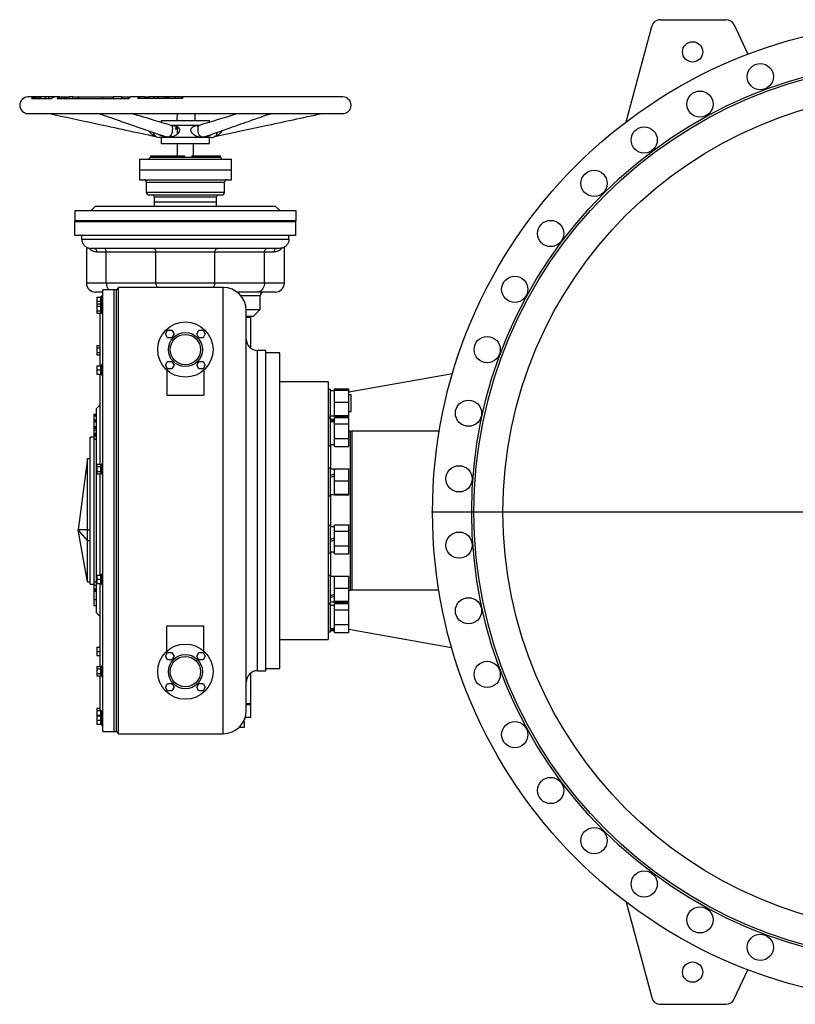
# Model space of a CAD drawing. Extents: x 9157 to 15179, y 9841 to 14571.
# Tile 8 of 13: x 9159 to 10844, y 12431 to 14571. Entities that reach past the tile are written whole.
import ezdxf

# ---------------------------------------------------------------- set-up
doc = ezdxf.new("R2010")
doc.units = 0
doc.header["$LTSCALE"] = 50
doc.layers.get('0').update_dxf_attribs({"linetype": 'CONTINUOUS'})
doc.layers.add('0_18', color=7, linetype='CONTINUOUS')

# ---------------------------------------------------------------- blocks, each defined once
blk = doc.blocks.new('SW_CENTERMARKSYMBOL_0')
at = {"layer": '0_18', "color": 0}
for p, q in [((0, 5), (0, 1067.5)), ((-5, 0), (-1067.5, 0)), ((0, 0), (-2.5, 0)), ((0, 0), (0, 2.5)), ((0, 0), (0, -2.5)), ((0, 0), (2.5, 0)), ((5, 0), (1067.5, 0)), ((0, -5), (0, -1067.5))]:
    blk.add_line(p, q, dxfattribs=at)

msp = doc.modelspace()

# ---------------------------------------------------------------- linework, layer by layer
at = {"color": 7, "linetype": 'CONTINUOUS'}
for p, q in [((10476.8, 14348.8), (10532.4, 14556.2)), ((10551.7, 14571), (10693.6, 14571)), ((10711.7, 14559.5), (10741.4, 14495.9)), ((9191.1, 14403), (9177.3, 14403)), ((9191.1, 14403), (9191.1, 14400)), ((9193.8, 14403), (9191.1, 14403)), ((9193.8, 14403), (9193.8, 14400)), ((9197.7, 14403), (9193.8, 14403)), ((9197.8, 14403), (9197.8, 14400)), ((9198.1, 14400), (9198.1, 14403)), ((9202.3, 14400), (9202.3, 14403)), ((9204.1, 14400), (9204.1, 14403)), ((9204.9, 14403), (9204.9, 14400)), ((9205.7, 14400), (9205.7, 14403)), ((9206.2, 14403), (9206, 14403)), ((9215.2, 14400), (9215.2, 14403)), ((9215.8, 14403), (9215.2, 14403)), ((9215.8, 14400), (9215.8, 14403)), ((9221.8, 14403), (9215.8, 14403)), ((9222, 14403), (9222, 14400)), ((9223.2, 14400), (9223.2, 14403)), ((9233.3, 14402.5), (9233.3, 14403)), ((9236.5, 14403), (9236.5, 14403)), ((9245.6, 14403), (9236.7, 14403)), ((9245.8, 14400), (9245.8, 14403)), ((9245.8, 14403), (9246, 14403)), ((9246, 14400), (9246, 14403)), ((9250.3, 14403), (9250.3, 14400)), ((9250.6, 14400), (9250.6, 14403)), ((9250.6, 14403), (9250.9, 14403)), ((9250.9, 14400), (9250.9, 14403)), ((9252.2, 14400), (9252.2, 14403)), ((9252.4, 14403), (9256.4, 14403)), ((9256.4, 14400), (9256.4, 14403)), ((9256.4, 14400), (9256.4, 14403)), ((9256.4, 14403), (9256.4, 14403)), ((9256.4, 14403), (9260.5, 14403)), ((9260.5, 14400), (9260.5, 14403)), ((9260.5, 14403), (9260.6, 14403)), ((9260.6, 14400), (9260.6, 14403)), ((9266.8, 14400), (9266.8, 14403)), ((9266.8, 14403), (9267, 14403)), ((9274.8, 14403), (9267, 14403)), ((9267, 14400), (9267, 14403)), ((9274.8, 14400), (9274.8, 14403)), ((9274.8, 14403), (9285.7, 14403)), ((9285.7, 14400), (9285.7, 14403)), ((9285.7, 14403), (9288.3, 14403)), ((9288.3, 14400), (9288.3, 14403)), ((9288.3, 14403), (9340.2, 14403)), ((9340.2, 14400), (9340.2, 14403)), ((9340.2, 14403), (9363.3, 14403)), ((9381.1, 14403), (9363.3, 14403)), ((9363.3, 14400), (9363.3, 14403)), ((9381.1, 14400), (9381.1, 14403)), ((9381.1, 14403), (9381.9, 14403)), ((9381.9, 14400), (9381.9, 14403)), ((9381.9, 14403), (9383.1, 14403)), ((9383.1, 14400), (9383.1, 14403)), ((9383.1, 14403), (9395.5, 14403)), ((9395.5, 14400), (9395.5, 14403)), ((9395.5, 14403), (9398.4, 14403)), ((9398.4, 14402.3), (9398.4, 14403)), ((9419.1, 14403), (9400.2, 14403)), ((9430.8, 14403), (9419.1, 14403)), ((9430.8, 14403), (9436.9, 14403)), ((9430.8, 14400), (9430.8, 14403)), ((9436.9, 14400), (9436.9, 14403)), ((9436.9, 14403), (9439.7, 14403)), ((9451.3, 14403), (9439.7, 14403)), ((9439.7, 14400), (9439.7, 14403)), ((9459.1, 14403), (9451.3, 14403)), ((9451.3, 14400), (9451.3, 14403)), ((9459.1, 14400), (9459.1, 14403)), ((9461.8, 14403), (9459.1, 14403)), ((9473.6, 14403), (9461.8, 14403)), ((9461.8, 14400), (9461.8, 14403)), ((9473.9, 14403), (9473.9, 14400)), ((9476.2, 14400), (9476.2, 14403)), ((9479.4, 14400), (9479.4, 14403)), ((9482.1, 14403), (9479.4, 14403)), ((9482.1, 14400), (9482.1, 14403)), ((9483.9, 14403), (9482.1, 14403)), ((9496.7, 14403), (9483.9, 14403)), ((9483.9, 14400), (9483.9, 14403)), ((9497, 14403), (9497, 14400)), ((9504.1, 14400), (9504.1, 14403)), ((9511.7, 14400), (9511.7, 14403)), ((9511.7, 14400), (9511.7, 14403)), ((9512.9, 14403), (9512, 14403)), ((9861.3, 14403), (9512.9, 14403)), ((9185.2, 14400), (9228.4, 14400)), ((9240.5, 14400), (9396.7, 14400)), ((9512.7, 14400), (9416.2, 14400)), ((9177.3, 14367), (9861.3, 14367)), ((9335.9, 14365.3), (9326.9, 14367)), ((9712.7, 14367), (9694.9, 14363.7)), ((9466.8, 14351), (9466.8, 14347.6)), ((9571.8, 14351), (9466.8, 14351)), ((9548.7, 14341), (9489.3, 14341)), ((9498.9, 14339.7), (9498.2, 14332.4)), ((9501.8, 14338.4), (9501.8, 14322.1)), ((9571.8, 14348), (9571.8, 14351)), ((9576.3, 14315), (9462.3, 14315)), ((9466.8, 14315), (9466.8, 14301)), ((9571.8, 14301), (9466.8, 14301)), ((9501.8, 14301), (9501.8, 14275)), ((9536.8, 14275), (9536.8, 14301)), ((9571.8, 14301), (9571.8, 14315)), ((9443.4, 14275), (9443.4, 14272)), ((9443.4, 14275), (9446.7, 14275)), ((9446.7, 14275), (9446.7, 14272)), ((9446.7, 14275), (9448, 14275)), ((9448, 14275), (9448, 14272)), ((9448, 14275), (9460.2, 14275)), ((9460.2, 14275), (9460.2, 14272)), ((9460.2, 14275), (9462.8, 14275)), ((9462.8, 14275), (9462.8, 14272)), ((9462.8, 14275), (9477.3, 14275)), ((9477.3, 14275), (9477.3, 14272)), ((9477.3, 14275), (9479, 14275)), ((9479, 14275), (9479, 14272.5)), ((9479, 14275), (9481.9, 14275)), ((9481.9, 14275), (9481.9, 14272.5)), ((9482.3, 14275), (9482.3, 14272)), ((9482.3, 14275), (9485.8, 14275)), ((9485.8, 14275), (9485.8, 14272)), ((9485.8, 14275), (9494.6, 14275)), ((9494.6, 14275), (9494.6, 14272)), ((9494.6, 14275), (9496.9, 14275)), ((9496.9, 14275), (9496.9, 14272.5)), ((9496.9, 14275), (9500.6, 14275)), ((9500.6, 14275), (9500.6, 14272.5)), ((9501.3, 14275), (9501.3, 14272.5)), ((9501.3, 14275), (9501.9, 14275)), ((9501.9, 14275), (9501.9, 14272.5)), ((9501.9, 14275), (9502.4, 14275)), ((9502.5, 14275), (9502.5, 14272.5)), ((9502.5, 14275), (9502.6, 14275)), ((9502.6, 14275), (9502.6, 14272.5)), ((9508.8, 14275), (9508.8, 14272.5)), ((9508.8, 14275), (9509.3, 14275)), ((9509.3, 14275), (9509.3, 14272.5)), ((9509.6, 14275), (9509.6, 14272)), ((9509.6, 14275), (9513.6, 14275)), ((9513.6, 14275), (9513.6, 14272)), ((9513.6, 14275), (9515.5, 14275)), ((9515.5, 14275), (9515.5, 14272)), ((9515.8, 14275), (9515.8, 14272.5)), ((9517.1, 14275), (9517.1, 14272.5)), ((9533.1, 14275), (9533.1, 14272)), ((9533.1, 14275), (9538.4, 14275)), ((9538.4, 14275), (9538.4, 14272)), ((9538.4, 14275), (9542.2, 14275)), ((9542.2, 14275), (9542.2, 14272)), ((9542.2, 14275), (9542.5, 14275)), ((9542.5, 14275), (9542.5, 14272.5)), ((9542.5, 14275), (9543.6, 14275)), ((9543.6, 14275), (9543.6, 14272.5)), ((9544.4, 14275), (9544.4, 14272.5)), ((9544.4, 14275), (9546.2, 14275)), ((9546.2, 14275), (9546.2, 14272.5)), ((9546.2, 14275), (9548.5, 14275)), ((9548.5, 14275), (9548.5, 14272.5)), ((9548.5, 14275), (9551.9, 14275)), ((9551.9, 14275), (9551.9, 14272.5)), ((9551.9, 14275), (9552.7, 14275)), ((9552.7, 14275), (9552.7, 14272)), ((9552.7, 14275), (9564.4, 14275)), ((9564.4, 14275), (9564.4, 14272)), ((9564.4, 14275), (9567.6, 14275)), ((9567.6, 14275), (9567.6, 14272)), ((9567.6, 14275), (9583.9, 14275)), ((9583.9, 14275), (9583.9, 14272)), ((9583.9, 14275), (9586, 14275)), ((9586, 14275), (9586, 14272)), ((9586, 14275), (9594.2, 14275)), ((9594.2, 14275), (9594.2, 14272)), ((9594.2, 14275), (9594.8, 14275)), ((9594.8, 14275), (9594.8, 14272)), ((9419.3, 14268), (9419.3, 14245)), ((9419.3, 14268), (9618.8, 14268)), ((9443.3, 14272), (9439.3, 14268)), ((9443.3, 14272), (9446.7, 14272)), ((9446.7, 14272), (9448, 14272)), ((9448, 14272), (9460.2, 14272)), ((9460.2, 14272), (9462.8, 14272)), ((9462.8, 14272), (9482.3, 14272)), ((9477.3, 14272.5), (9482.3, 14272.5)), ((9482.3, 14272), (9485.8, 14272)), ((9485.8, 14272), (9509.6, 14272)), ((9494.6, 14272.5), (9495, 14272.5)), ((9495, 14272), (9495, 14272.5)), ((9497.6, 14272.5), (9495, 14272.5)), ((9497.6, 14272), (9497.6, 14272.5)), ((9498.9, 14272), (9498.9, 14272.5)), ((9498.9, 14272.5), (9509.6, 14272.5)), ((9509.6, 14272), (9513.6, 14272)), ((9513.6, 14272), (9538.4, 14272)), ((9515.5, 14272.5), (9533.1, 14272.5)), ((9538.4, 14272), (9542.2, 14272)), ((9542.2, 14272.5), (9552.7, 14272.5)), ((9542.2, 14272), (9564.4, 14272)), ((9564.4, 14272), (9567.6, 14272)), ((9567.6, 14272), (9583.9, 14272)), ((9583.9, 14272), (9586, 14272)), ((9586, 14272), (9594.2, 14272)), ((9594.2, 14272), (9594.8, 14272)), ((9594.8, 14272), (9595.3, 14272)), ((9599.3, 14268), (9595.3, 14272)), ((9618.8, 14268), (9619.3, 14268)), ((9619.3, 14245), (9619.3, 14268)), ((9419.3, 14245), (9419.3, 14223)), ((9419.3, 14245), (9618.8, 14245)), ((9419.3, 14245), (9619.3, 14245)), ((9618.8, 14245), (9619.3, 14245)), ((9619.3, 14223), (9619.3, 14245)), ((9419.3, 14223), (9619.3, 14223)), ((9434.3, 14218), (9434.3, 14196)), ((9604.3, 14196), (9604.3, 14218)), ((9440.3, 14190), (9598.3, 14190)), ((9451.8, 14186), (9451.8, 14175)), ((9451.8, 14175), (9451.8, 14166)), ((9451.8, 14175), (9586.8, 14175)), ((9586.8, 14175), (9586.8, 14186)), ((9586.8, 14166), (9586.8, 14175)), ((9279.3, 14156), (9279.3, 14134)), ((9279.3, 14156), (9759.3, 14156)), ((9314.3, 14156), (9324.3, 14166)), ((9324.3, 14166), (9714.3, 14166)), ((9724.3, 14156), (9714.3, 14166)), ((9759.3, 14156), (9759.3, 14134)), ((9279.3, 14132), (9279.3, 14134)), ((9759.3, 14134), (9279.3, 14134)), ((9759.3, 14132), (9279.3, 14132)), ((9279.3, 14102), (9279.3, 14132)), ((9759.3, 14132), (9759.3, 14134)), ((9759.3, 14102), (9759.3, 14132)), ((9759.3, 14102), (9279.3, 14102)), ((9294.3, 14094), (9294.3, 14102)), ((9294.3, 14094), (9744.3, 14094)), ((9744.3, 14094), (9744.3, 14102)), ((9304.3, 14076.7), (9304.3, 13999)), ((9724.3, 14074), (9314.3, 14074)), ((9347.5, 14066), (9327.1, 14066)), ((9455.3, 14066), (9347.5, 14066)), ((9347.5, 13999), (9347.5, 14066)), ((9583.3, 14066), (9455.3, 14066)), ((9455.3, 13999), (9455.3, 14066)), ((9583.3, 13999), (9583.3, 14066)), ((9691.2, 14066), (9583.3, 14066)), ((9691.2, 13999), (9691.2, 14066)), ((9711.6, 14066), (9691.2, 14066)), ((9734.3, 13999), (9734.3, 14076.7)), ((9347.5, 13999), (9455.3, 13999)), ((9455.3, 13999), (9583.3, 13999)), ((9583.3, 13999), (9691.2, 13999)), ((9340.3, 13979), (9324.3, 13979)), ((9364.3, 13984), (9340.3, 13984)), ((9340.3, 13024), (9340.3, 13984)), ((9369.3, 13984), (9364.3, 13984)), ((9364.3, 13024), (9364.3, 13984)), ((9374.3, 13989), (9369.3, 13984)), ((9369.3, 13024), (9369.3, 13984)), ((9601.3, 13989), (9374.3, 13989)), ((9374.3, 13019), (9374.3, 13989)), ((9675.2, 13979), (9631.3, 13979)), ((9714.3, 13979), (9675.2, 13979)), ((9327.2, 13968.1), (9334.7, 13968.1)), ((9327.2, 13968.1), (9327.2, 13959.1)), ((9327.2, 13959.1), (9334.7, 13959.1)), ((9327.2, 13959.1), (9327.2, 13953.8)), ((9327.2, 13953.8), (9334.7, 13953.8)), ((9327.2, 13953.8), (9327.2, 13948.6)), ((9337.8, 13968.3), (9334.7, 13968.3)), ((9334.7, 13968.3), (9334.7, 13968.1)), ((9334.7, 13968.1), (9334.7, 13965.2)), ((9334.7, 13965.2), (9334.7, 13961.9)), ((9334.7, 13961.9), (9334.7, 13959.1)), ((9334.7, 13959.1), (9334.7, 13956.2)), ((9334.7, 13956.2), (9334.7, 13953.8)), ((9334.7, 13953.8), (9334.7, 13952.1)), ((9340.3, 13971.1), (9337.8, 13971.1)), ((9337.8, 13971.1), (9337.8, 13955.4)), ((9340.3, 13955.4), (9337.8, 13955.4)), ((9337.8, 13955.4), (9337.8, 13953.8)), ((9337.8, 13953.8), (9337.8, 13931.4)), ((9681.8, 13941), (9681.8, 13971)), ((9327.2, 13948.6), (9334.7, 13948.6)), ((9327.2, 13948.6), (9327.2, 13938.2)), ((9327.2, 13938.2), (9334.7, 13938.2)), ((9327.2, 13938.2), (9327.2, 13933)), ((9327.2, 13933), (9334.7, 13933)), ((9334.3, 13818.9), (9334.3, 13933)), ((9337.8, 13952.6), (9334.7, 13952.6)), ((9334.7, 13952.1), (9334.7, 13950.2)), ((9334.7, 13950.2), (9334.7, 13948.6)), ((9334.7, 13948.6), (9334.7, 13945.3)), ((9334.7, 13945.3), (9334.7, 13941.5)), ((9334.7, 13941.5), (9334.7, 13938.2)), ((9334.7, 13938.2), (9334.7, 13936.5)), ((9334.7, 13936.5), (9334.7, 13934.6)), ((9334.7, 13934.6), (9334.7, 13933)), ((9334.7, 13934.2), (9337.8, 13934.2)), ((9651.3, 13941), (9681.8, 13941)), ((9651.3, 13069), (9651.3, 13939)), ((9666.8, 13926), (9681.8, 13941)), ((9337.8, 13931.4), (9340.3, 13931.4)), ((9666.8, 13926), (9651.3, 13926)), ((9661.8, 13924), (9651.3, 13924)), ((9661.8, 13924), (9661.8, 13926)), ((9661.8, 13856.6), (9661.8, 13924)), ((9476.2, 13887.9), (9480.8, 13895.9)), ((9480.8, 13895.9), (9490, 13895.9)), ((9490, 13895.9), (9494.6, 13887.9)), ((9544, 13887.9), (9548.7, 13895.9)), ((9548.7, 13895.9), (9557.9, 13895.9)), ((9557.9, 13895.9), (9562.5, 13887.9)), ((9480.8, 13879.9), (9476.2, 13887.9)), ((9490, 13879.9), (9480.8, 13879.9)), ((9494.6, 13887.9), (9490, 13879.9)), ((9548.7, 13879.9), (9544, 13887.9)), ((9557.9, 13879.9), (9548.7, 13879.9)), ((9562.5, 13887.9), (9557.9, 13879.9)), ((9327.2, 13863.2), (9334.3, 13863.2)), ((9327.2, 13863.2), (9327.2, 13858.1)), ((9327.2, 13858.1), (9334.3, 13858.1)), ((9327.2, 13858.1), (9327.2, 13847.7)), ((9327.2, 13847.7), (9334.3, 13847.7)), ((9327.2, 13847.7), (9327.2, 13842.5)), ((9694.3, 13852), (9676.3, 13852)), ((9694.3, 13156), (9694.3, 13852)), ((9724.3, 13847), (9694.3, 13847)), ((9724.3, 13161), (9724.3, 13847)), ((9327.2, 13842.5), (9334.3, 13842.5)), ((9476.2, 13820.1), (9480.8, 13828.1)), ((9480.8, 13828.1), (9490, 13828.1)), ((9490, 13828.1), (9494.6, 13820.1)), ((9544, 13820.1), (9548.7, 13828.1)), ((9548.7, 13828.1), (9557.9, 13828.1)), ((9557.9, 13828.1), (9562.5, 13820.1)), ((9327.2, 13818.9), (9334.7, 13818.9)), ((9327.2, 13818.9), (9327.2, 13809.9)), ((9327.2, 13809.9), (9327.2, 13800.9)), ((9327.2, 13809.9), (9334.7, 13809.9)), ((9337.8, 13819.1), (9334.7, 13819.1)), ((9334.7, 13818.9), (9334.7, 13819.1)), ((9334.7, 13818.9), (9334.7, 13816.1)), ((9334.7, 13816.1), (9334.7, 13812.8)), ((9334.7, 13812.8), (9334.7, 13809.9)), ((9334.7, 13809.9), (9334.7, 13807.1)), ((9334.7, 13807.1), (9334.7, 13803.8)), ((9334.7, 13803.8), (9334.7, 13800.9)), ((9340.3, 13821.9), (9337.8, 13821.9)), ((9337.8, 13821.9), (9337.8, 13815.9)), ((9337.8, 13815.9), (9337.8, 13797.9)), ((9480.8, 13812.1), (9476.2, 13820.1)), ((9479.3, 13809.3), (9479.3, 13755)), ((9490, 13812.1), (9480.8, 13812.1)), ((9494.6, 13820.1), (9490, 13812.1)), ((9548.7, 13812.1), (9544, 13820.1)), ((9557.9, 13812.1), (9548.7, 13812.1)), ((9562.5, 13820.1), (9557.9, 13812.1)), ((9559.3, 13809.3), (9559.3, 13755)), ((9327.2, 13800.9), (9334.7, 13800.9)), ((9334.3, 13604.9), (9334.3, 13800.9)), ((9334.7, 13800.9), (9334.7, 13800.7)), ((9334.7, 13800.7), (9337.8, 13800.7)), ((9337.8, 13797.9), (9340.3, 13797.9)), ((9829.3, 13784), (9724.3, 13784)), ((9829.3, 13784), (9829.3, 13224)), ((9874.3, 13761.9), (10099.7, 13801.7)), ((9834.3, 13767.3), (9829.3, 13767.3)), ((9834.3, 13737.3), (9834.3, 13767.3)), ((9843.3, 13764.5), (9834.3, 13764.5)), ((9843.3, 13769), (9874.3, 13769)), ((9843.3, 13765.8), (9843.3, 13769)), ((9843.3, 13765.8), (9874.3, 13765.8)), ((9843.3, 13739.4), (9843.3, 13765.8)), ((9874.3, 13765.8), (9874.3, 13769)), ((9874.3, 13739.4), (9874.3, 13765.8)), ((9479.3, 13755), (9559.3, 13755)), ((9843.3, 13739.4), (9874.3, 13739.4)), ((9843.3, 13710.9), (9843.3, 13739.4)), ((9879.3, 13755.3), (9874.3, 13755.3)), ((9874.3, 13710.9), (9874.3, 13739.4)), ((9879.3, 13737.3), (9879.3, 13755.3)), ((9334.3, 13734), (9326.3, 13726)), ((9326.3, 13282), (9326.3, 13726)), ((9834.3, 13707.3), (9834.3, 13737.3)), ((9874.3, 13719.3), (9879.3, 13719.3)), ((9879.3, 13719.3), (9879.3, 13737.3)), ((9320.3, 13713.8), (9326.3, 13713.8)), ((9320.3, 13713.8), (9320.3, 13710.8)), ((9320.3, 13710.8), (9326.3, 13710.8)), ((9320.3, 13710.8), (9320.3, 13709.9)), ((9320.3, 13709.9), (9326.3, 13709.9)), ((9320.3, 13709.9), (9320.3, 13701.5)), ((9320.3, 13701.5), (9326.3, 13701.5)), ((9320.3, 13701.5), (9320.3, 13698.6)), ((9320.3, 13698.6), (9326.3, 13698.6)), ((9320.3, 13698.6), (9320.3, 13697.7)), ((9320.3, 13697.7), (9326.3, 13697.7)), ((9320.3, 13697.7), (9320.3, 13686.9)), ((9829.3, 13707.3), (9834.3, 13707.3)), ((9834.3, 13704.8), (9829.3, 13704.8)), ((9834.3, 13710), (9843.3, 13710)), ((9834.3, 13659.8), (9834.3, 13704.8)), ((9843.3, 13702), (9834.3, 13702)), ((9843.3, 13710.9), (9874.3, 13710.9)), ((9843.3, 13708.8), (9843.3, 13710.9)), ((9843.3, 13708.8), (9874.3, 13708.8)), ((9843.3, 13706.5), (9874.3, 13706.5)), ((9843.3, 13692.4), (9843.3, 13706.5)), ((9874.3, 13708.8), (9874.3, 13710.9)), ((9874.3, 13692.4), (9874.3, 13706.5)), ((9320.3, 13686.9), (9320.3, 13683.9)), ((9320.3, 13686.9), (9326.3, 13686.9)), ((9320.3, 13683.9), (9326.3, 13683.9)), ((9320.3, 13683.9), (9320.3, 13682.9)), ((9320.3, 13682.9), (9326.3, 13682.9)), ((9320.3, 13679.9), (9326.3, 13679.9)), ((9320.3, 13679.7), (9326.3, 13679.7)), ((9843.3, 13660.8), (9843.3, 13692.4)), ((9843.3, 13692.4), (9874.3, 13692.4)), ((9874.3, 13660.8), (9874.3, 13692.4)), ((9878, 13677), (9874.3, 13678.4)), ((9878, 13331), (9878, 13677)), ((9880.7, 13676.6), (9880.7, 13331.5)), ((10070.9, 13676.6), (9880.7, 13676.6)), ((9321.3, 13664), (9312.3, 13664)), ((9312.3, 13462.6), (9312.3, 13664)), ((9320.3, 13672.2), (9326.3, 13672.2)), ((9320.3, 13671.2), (9326.3, 13671.2)), ((9320.3, 13671.1), (9320.3, 13668.8)), ((9320.3, 13668.8), (9320.3, 13666.3)), ((9320.3, 13668.8), (9326.3, 13668.8)), ((9320.3, 13666.3), (9326.3, 13666.3)), ((9320.3, 13666.3), (9320.3, 13664)), ((9321.3, 13617.1), (9321.3, 13664)), ((9321.3, 13659.5), (9326.3, 13659.5)), ((9326.3, 13659), (9321.3, 13659)), ((9834.3, 13644.8), (9834.3, 13659.8)), ((9843.3, 13660.8), (9874.3, 13660.8)), ((9843.3, 13643.1), (9843.3, 13660.8)), ((9874.3, 13643.1), (9874.3, 13660.8)), ((9829.3, 13644.8), (9834.3, 13644.8)), ((9834.3, 13647.5), (9843.3, 13647.5)), ((9843.3, 13643.1), (9874.3, 13643.1)), ((9306.3, 13617.1), (9286.3, 13462.6)), ((9306.3, 13462.6), (9306.3, 13617.1)), ((9306.3, 13617.1), (9312.3, 13617.1)), ((9321.3, 13344), (9321.3, 13617.1)), ((9327.2, 13604.9), (9327.2, 13599.7)), ((9327.2, 13604.9), (9334.7, 13604.9)), ((9327.2, 13599.7), (9334.7, 13599.7)), ((9327.2, 13599.7), (9327.2, 13589.3)), ((9327.2, 13589.3), (9334.7, 13589.3)), ((9327.2, 13589.3), (9327.2, 13584.1)), ((9334.7, 13604.9), (9334.7, 13603.3)), ((9337.8, 13603.7), (9334.7, 13603.7)), ((9334.7, 13603.3), (9334.7, 13601.4)), ((9334.7, 13601.4), (9334.7, 13599.7)), ((9334.7, 13599.7), (9334.7, 13596.4)), ((9334.7, 13596.4), (9334.7, 13592.6)), ((9334.7, 13592.6), (9334.7, 13589.3)), ((9334.7, 13589.3), (9334.7, 13587.7)), ((9340.3, 13606.5), (9337.8, 13606.5)), ((9337.8, 13606.5), (9337.8, 13594.5)), ((9337.8, 13594.5), (9337.8, 13582.5)), ((9834.3, 13596.5), (9829.3, 13596.5)), ((9834.3, 13540.5), (9834.3, 13596.5)), ((9843.3, 13593.8), (9834.3, 13593.8)), ((9843.3, 13595), (9874.3, 13595)), ((9843.3, 13568.6), (9843.3, 13595)), ((9874.3, 13568.6), (9874.3, 13595)), ((9327.2, 13584.1), (9334.7, 13584.1)), ((9334.3, 13363.9), (9334.3, 13584.1)), ((9334.7, 13587.7), (9334.7, 13585.8)), ((9334.7, 13585.8), (9334.7, 13584.1)), ((9337.8, 13582.5), (9340.3, 13582.5)), ((9843.3, 13540.1), (9843.3, 13568.6)), ((9843.3, 13568.6), (9874.3, 13568.6)), ((9874.3, 13540.1), (9874.3, 13568.6)), ((9829.3, 13536.5), (9834.3, 13536.5)), ((9834.3, 13536.5), (9834.3, 13540.5)), ((9834.3, 13539.3), (9843.3, 13539.3)), ((9843.3, 13540.1), (9874.3, 13540.1)), ((9843.3, 13538), (9843.3, 13540.1)), ((9843.3, 13538), (9874.3, 13538)), ((9874.3, 13538), (9874.3, 13540.1)), ((9306.3, 13438.7), (9286.3, 13462.6)), ((9306.3, 13462.6), (9286.3, 13462.6)), ((9306.3, 13349.5), (9286.3, 13462.6)), ((9306.3, 13438.7), (9306.3, 13462.6)), ((9306.3, 13462.6), (9312.3, 13462.6)), ((9312.3, 13349.5), (9312.3, 13462.6)), ((9834.3, 13471.5), (9829.3, 13471.5)), ((9834.3, 13411.5), (9834.3, 13471.5)), ((9843.3, 13468.7), (9834.3, 13468.7)), ((9843.3, 13473.2), (9874.3, 13473.2)), ((9843.3, 13459.2), (9843.3, 13473.2)), ((9874.3, 13459.2), (9874.3, 13473.2)), ((9843.3, 13459.2), (9874.3, 13459.2)), ((9843.3, 13427.5), (9843.3, 13459.2)), ((9874.3, 13427.5), (9874.3, 13459.2)), ((9306.3, 13438.7), (9312.3, 13438.7)), ((9306.3, 13349.5), (9306.3, 13438.7)), ((9843.3, 13409.8), (9843.3, 13427.5)), ((9843.3, 13427.5), (9874.3, 13427.5)), ((9874.3, 13409.8), (9874.3, 13427.5)), ((9829.3, 13411.5), (9834.3, 13411.5)), ((9834.3, 13414.2), (9843.3, 13414.2)), ((9843.3, 13409.8), (9874.3, 13409.8)), ((9327.2, 13363.9), (9327.2, 13354.9)), ((9327.2, 13363.9), (9334.7, 13363.9)), ((9327.2, 13354.9), (9334.7, 13354.9)), ((9327.2, 13354.9), (9327.2, 13345.9)), ((9337.8, 13364.1), (9334.7, 13364.1)), ((9334.7, 13364.1), (9334.7, 13363.9)), ((9334.7, 13363.9), (9334.7, 13361)), ((9334.7, 13361), (9334.7, 13357.7)), ((9334.7, 13357.7), (9334.7, 13354.9)), ((9334.7, 13354.9), (9334.7, 13352)), ((9340.3, 13366.9), (9337.8, 13366.9)), ((9337.8, 13366.9), (9337.8, 13348.9)), ((9834.3, 13363.2), (9829.3, 13363.2)), ((9834.3, 13303.2), (9834.3, 13363.2)), ((9843.3, 13360.5), (9834.3, 13360.5)), ((9843.3, 13335.3), (9843.3, 13361.7)), ((9843.3, 13361.7), (9874.3, 13361.7)), ((9874.3, 13335.3), (9874.3, 13361.7)), ((9306.3, 13349.5), (9312.3, 13349.5)), ((9312.3, 13344), (9312.3, 13349.5)), ((9312.3, 13344), (9321.3, 13344)), ((9320.3, 13344), (9320.3, 13341.7)), ((9320.3, 13341.7), (9320.3, 13333.7)), ((9320.3, 13341.7), (9326.3, 13341.7)), ((9320.3, 13333.7), (9320.3, 13332.7)), ((9320.3, 13333.7), (9326.3, 13333.7)), ((9320.3, 13332.7), (9320.3, 13329.3)), ((9320.3, 13332.7), (9326.3, 13332.7)), ((9321.3, 13349), (9326.3, 13349)), ((9327.2, 13345.9), (9334.7, 13345.9)), ((9334.3, 13165.5), (9334.3, 13345.9)), ((9334.7, 13352), (9334.7, 13348.7)), ((9334.7, 13348.7), (9334.7, 13345.9)), ((9334.7, 13345.9), (9334.7, 13345.7)), ((9334.7, 13345.7), (9337.8, 13345.7)), ((9337.8, 13348.9), (9337.8, 13342.9)), ((9337.8, 13342.9), (9340.3, 13342.9)), ((9843.3, 13335.3), (9874.3, 13335.3)), ((9843.3, 13306.9), (9843.3, 13335.3)), ((9874.3, 13306.9), (9874.3, 13335.3)), ((9326.3, 13329.1), (9320.3, 13329.1)), ((9320.3, 13328.8), (9326.3, 13328.8)), ((9874.3, 13329.6), (9878, 13331)), ((9880.7, 13331.5), (10069.9, 13331.5)), ((9320.3, 13310.6), (9326.3, 13310.6)), ((9320.3, 13297.7), (9326.3, 13297.7)), ((9829.3, 13303.2), (9834.3, 13303.2)), ((9834.3, 13300.7), (9829.3, 13300.7)), ((9834.3, 13306), (9843.3, 13306)), ((9834.3, 13240.7), (9834.3, 13300.7)), ((9843.3, 13298), (9834.3, 13298)), ((9843.3, 13306.9), (9874.3, 13306.9)), ((9843.3, 13304.7), (9843.3, 13306.9)), ((9843.3, 13304.7), (9874.3, 13304.7)), ((9843.3, 13302.4), (9874.3, 13302.4)), ((9843.3, 13288.4), (9843.3, 13302.4)), ((9874.3, 13304.7), (9874.3, 13306.9)), ((9874.3, 13288.4), (9874.3, 13302.4)), ((9326.3, 13282), (9334.3, 13274)), ((9843.3, 13256.7), (9843.3, 13288.4)), ((9843.3, 13288.4), (9874.3, 13288.4)), ((9874.3, 13256.7), (9874.3, 13288.4)), ((9559.3, 13253), (9479.3, 13253)), ((9479.3, 13198.7), (9479.3, 13253)), ((9559.3, 13198.7), (9559.3, 13253)), ((9843.3, 13256.7), (9874.3, 13256.7)), ((9843.3, 13239), (9843.3, 13256.7)), ((9874.3, 13239), (9874.3, 13256.7)), ((9829.3, 13240.7), (9834.3, 13240.7)), ((9834.3, 13243.5), (9843.3, 13243.5)), ((9843.3, 13239), (9874.3, 13239)), ((9874.3, 13246.1), (10097.8, 13206.7)), ((9327.2, 13207.1), (9334.3, 13207.1)), ((9327.2, 13207.1), (9327.2, 13198.1)), ((9724.3, 13224), (9829.3, 13224)), ((9327.2, 13198.1), (9327.2, 13189.1)), ((9327.2, 13198.1), (9334.3, 13198.1)), ((9327.2, 13189.1), (9334.3, 13189.1)), ((9476.2, 13187.9), (9480.8, 13195.9)), ((9480.8, 13179.9), (9476.2, 13187.9)), ((9480.8, 13195.9), (9490, 13195.9)), ((9490, 13195.9), (9494.6, 13187.9)), ((9494.6, 13187.9), (9490, 13179.9)), ((9544, 13187.9), (9548.7, 13195.9)), ((9548.7, 13179.9), (9544, 13187.9)), ((9548.7, 13195.9), (9557.9, 13195.9)), ((9557.9, 13195.9), (9562.5, 13187.9)), ((9562.5, 13187.9), (9557.9, 13179.9)), ((9327.2, 13165.5), (9334.7, 13165.5)), ((9327.2, 13165.5), (9327.2, 13160.3)), ((9334.7, 13165.5), (9334.7, 13163.9)), ((9337.8, 13164.3), (9334.7, 13164.3)), ((9334.7, 13163.9), (9334.7, 13162)), ((9334.7, 13162), (9334.7, 13160.3)), ((9340.3, 13167.1), (9337.8, 13167.1)), ((9337.8, 13167.1), (9337.8, 13144.8)), ((9490, 13179.9), (9480.8, 13179.9)), ((9557.9, 13179.9), (9548.7, 13179.9)), ((9694.3, 13161), (9724.3, 13161)), ((9327.2, 13160.3), (9334.7, 13160.3)), ((9327.2, 13160.3), (9327.2, 13150)), ((9327.2, 13150), (9334.7, 13150)), ((9327.2, 13150), (9327.2, 13144.8)), ((9327.2, 13144.8), (9334.7, 13144.8)), ((9334.3, 13071), (9334.3, 13144.8)), ((9334.7, 13160.3), (9334.7, 13157.1)), ((9334.7, 13157.1), (9334.7, 13153.1)), ((9334.7, 13153.2), (9334.7, 13150)), ((9334.7, 13150), (9334.7, 13148.3)), ((9334.7, 13148.3), (9334.7, 13146.4)), ((9334.7, 13146.4), (9334.7, 13144.8)), ((9334.7, 13145.9), (9337.8, 13145.9)), ((9337.8, 13144.8), (9337.8, 13143.1)), ((9337.8, 13143.1), (9340.3, 13143.1)), ((9661.8, 13084), (9661.8, 13151.4)), ((9676.3, 13156), (9694.3, 13156)), ((9476.2, 13120.1), (9480.8, 13128.1)), ((9480.8, 13112.1), (9476.2, 13120.1)), ((9480.8, 13128.1), (9490, 13128.1)), ((9490, 13128.1), (9494.6, 13120.1)), ((9494.6, 13120.1), (9490, 13112.1)), ((9544, 13120.1), (9548.7, 13128.1)), ((9548.7, 13112.1), (9544, 13120.1)), ((9548.7, 13128.1), (9557.9, 13128.1)), ((9557.9, 13128.1), (9562.5, 13120.1)), ((9562.5, 13120.1), (9557.9, 13112.1)), ((9490, 13112.1), (9480.8, 13112.1)), ((9557.9, 13112.1), (9548.7, 13112.1)), ((9661.8, 13084), (9651.3, 13084)), ((9661.8, 13082), (9651.3, 13082)), ((9661.8, 13082), (9661.8, 13084)), ((9661.8, 13054), (9661.8, 13082)), ((9327.2, 13075), (9334.3, 13075)), ((9327.2, 13075), (9327.2, 13069.8)), ((9327.2, 13069.8), (9334.7, 13069.8)), ((9327.2, 13069.8), (9327.2, 13059.4)), ((9327.2, 13059.4), (9334.7, 13059.4)), ((9327.2, 13059.4), (9327.2, 13057.9)), ((9327.2, 13057.9), (9334.7, 13057.9)), ((9327.2, 13057.9), (9327.2, 13048.9)), ((9334.3, 13071), (9340.3, 13065)), ((9334.7, 13070.6), (9334.7, 13069.8)), ((9334.7, 13069.8), (9334.7, 13066.5)), ((9334.7, 13066.5), (9334.7, 13062.7)), ((9334.7, 13062.7), (9334.7, 13059.4)), ((9334.7, 13059.4), (9334.7, 13058.1)), ((9337.8, 13058.1), (9334.7, 13058.1)), ((9334.7, 13058.1), (9334.7, 13057.9)), ((9334.7, 13057.9), (9334.7, 13055.1)), ((9334.7, 13055.1), (9334.7, 13051.8)), ((9337.8, 13067.5), (9337.8, 13060.9)), ((9340.3, 13060.9), (9337.8, 13060.9)), ((9337.8, 13060.9), (9337.8, 13036.9)), ((9661.8, 13054), (9649, 13054)), ((9327.2, 13048.9), (9334.7, 13048.9)), ((9327.2, 13048.9), (9327.2, 13039.9)), ((9327.2, 13039.9), (9334.7, 13039.9)), ((9334.7, 13051.8), (9334.7, 13048.9)), ((9334.7, 13048.9), (9334.7, 13046.1)), ((9334.7, 13046.1), (9334.7, 13042.8)), ((9334.7, 13042.8), (9334.7, 13039.9)), ((9334.7, 13039.9), (9334.7, 13039.7)), ((9334.7, 13039.7), (9337.8, 13039.7)), ((9337.8, 13036.9), (9340.3, 13036.9)), ((9636.5, 13033.5), (9636.8, 13033.5)), ((9636.8, 13033.5), (9636.8, 13033.8)), ((9636.8, 13033.5), (9647.4, 13033.5)), ((9645.7, 13046), (9647.4, 13046)), ((9647.4, 13033.5), (9647.4, 13046)), ((9648, 13051), (9648.7, 13051)), ((9648.7, 13051), (9648.7, 13053)), ((9340.3, 13024), (9364.3, 13024)), ((9364.3, 13024), (9369.3, 13024)), ((9369.3, 13024), (9374.3, 13019)), ((9374.3, 13019), (9601.3, 13019)), ((10476.8, 12653.2), (10532.4, 12445.8)), ((10711.7, 12442.6), (10741.4, 12506.1)), ((10551.7, 12431), (10693.6, 12431))]:
    msp.add_line(p, q, dxfattribs=at)
at = {"color": 8, "linetype": 'CONTINUOUS'}
for p, q in [((9434.3, 14218), (9604.3, 14218)), ((9434.3, 14196), (9604.3, 14196)), ((9451.8, 14186), (9586.8, 14186)), ((9304.3, 13999), (9347.5, 13999)), ((9691.2, 13999), (9734.3, 13999)), ((9601.3, 13019), (9601.3, 13989)), ((9681.8, 13971), (9639.8, 13971)), ((9676.3, 13156), (9676.3, 13852)), ((9834.6, 13647.5), (9834.6, 13593.8)), ((9834.6, 13539.3), (9834.6, 13468.7)), ((9834.6, 13414.2), (9834.6, 13360.5))]:
    msp.add_line(p, q, dxfattribs=at)
at = {"color": 7, "linetype": 'CONTINUOUS', "flags": 128}
for points in [[(9416.2, 14400), (9416.9, 14401.3), (9417.6, 14402.2), (9418.3, 14402.8), (9419.1, 14403), (9419.9, 14402.8), (9420.6, 14402.2), (9421.4, 14401.3), (9422, 14400)], [(9347.5, 14066), (9347.4, 14067.6), (9347, 14069.1), (9346.4, 14070.4), (9345.6, 14071.7), (9344.7, 14072.7), (9343.6, 14073.4), (9342.4, 14073.8), (9341.1, 14074)], [(9455.3, 14066), (9455.2, 14067.6), (9454.8, 14069.1), (9454.3, 14070.4), (9453.5, 14071.7), (9452.5, 14072.7), (9451.4, 14073.4), (9450.2, 14073.8), (9448.9, 14074)], [(9583.3, 14066), (9583.5, 14067.6), (9583.8, 14069.1), (9584.4, 14070.4), (9585.2, 14071.7), (9586.2, 14072.7), (9587.3, 14073.4), (9588.5, 14073.8), (9589.7, 14074)], [(9691.2, 14066), (9691.3, 14067.6), (9691.6, 14069.1), (9692.2, 14070.4), (9693, 14071.7), (9694, 14072.7), (9695.1, 14073.4), (9696.3, 14073.8), (9697.5, 14074)], [(9334.7, 13959.6), (9335.8, 13960), (9336.8, 13960.4), (9337.8, 13960.7)], [(9337.8, 13959.1), (9336.8, 13958.7), (9335.8, 13958.3), (9334.7, 13958)], [(9834.3, 13441.5), (9837.3, 13442.6), (9840.3, 13443.7), (9843.3, 13444.8)], [(9843.3, 13440), (9840.3, 13438.9), (9837.3, 13437.8), (9834.3, 13436.7)]]:
    msp.add_lwpolyline(points, dxfattribs=at)
at = {"color": 8, "linetype": 'CONTINUOUS', "flags": 128}
msp.add_lwpolyline([(9577, 14322.2), (9575.5, 14321), (9573, 14319.5), (9568.8, 14317.8), (9563.8, 14316.6), (9558.5, 14315.9), (9555.1, 14315.7), (9551.9, 14315.9), (9547.4, 14316.7), (9542.9, 14318.1), (9540, 14319.4), (9537.1, 14321.2), (9535.3, 14322.6), (9533.7, 14324.4), (9532.3, 14326.7), (9531.9, 14327.7), (9531.3, 14330.2), (9531.3, 14331.2), (9531.8, 14333.8), (9532, 14334.2), (9532.7, 14335.6), (9533.7, 14336.7), (9535.6, 14338.2), (9537.7, 14339.3), (9541.2, 14340.3), (9544.9, 14340.9), (9548.7, 14341), (9548.7, 14341)], dxfattribs=at)
at = {"color": 7, "linetype": 'CONTINUOUS'}
for centre, radius in [((11121.3, 13501), 1065), ((10621.3, 14501), 22), ((11121.3, 13501), 980), ((11121.3, 13501), 975), ((10768.4, 14447.3), 28.5), ((11121.3, 13501), 912), ((10637.3, 14387.5), 28.5), ((10516.1, 14309.6), 28.5), ((10407.2, 14215.2), 28.5), ((10312.8, 14106.3), 28.5), ((10234.9, 13985), 28.5), ((9519.3, 13854), 60), ((9519.3, 13854), 37), ((9519.3, 13854), 33), ((10175, 13854), 28.5), ((10134.4, 13715.7), 28.5), ((10113.9, 13573.1), 28.5), ((10113.9, 13429), 28.5), ((10134.4, 13286.3), 28.5), ((9519.3, 13154), 60), ((9519.3, 13154), 37), ((9519.3, 13154), 33), ((10175, 13148), 28.5), ((10234.9, 13017), 28.5), ((10312.8, 12895.7), 28.5), ((10407.2, 12786.8), 28.5), ((10516.1, 12692.5), 28.5), ((10637.3, 12614.5), 28.5), ((10768.4, 12554.7), 28.5), ((10621.3, 12501), 22)]:
    msp.add_circle(centre, radius, dxfattribs=at)
for centre, radius, start, end in [((10551.7, 14551), 20, 90, 165), ((10693.6, 14551), 20, 25, 90), ((9177.3, 14385), 18, 90, 270), ((9194.7, 14386.4), 16.6, 102.6098, 125.0376), ((9236.8, 14389.9), 13.1, 90.5663, 129.517), ((9248.8, 14390.3), 12.7, 103.6564, 130.5128), ((9401, 14398.5), 4.57, 100.7496, 160.9908), ((9530.9, 14400.4), 18.2, 171.7072, 181.1758), ((9861.3, 14385), 18, 270, 90), ((9462.3, 14328), 13, 219.0383, 270), ((9576.3, 14328), 13, 270, 318.5168), ((9429.3, 14218), 5, 0, 90), ((9609.3, 14218), 5, 90, 180), ((9440.3, 14196), 6, 180, 270), ((9447.8, 14186), 4, 0, 90), ((9590.8, 14186), 4, 90, 180), ((9598.3, 14196), 6, 270, 0), ((9319.5, 14066.4), 7.61, 356.9831, 86.6251), ((9719.2, 14066.4), 7.61, 93.3749, 183.0169), ((9324.3, 13999), 20, 180, 270), ((9714.3, 13999), 20, 270, 0), ((9601.3, 13939), 50, 0, 90), ((9689.8, 13971), 8, 90, 180), ((9676.3, 13877), 25, 180, 270), ((9676.3, 13131), 25, 90, 180), ((9601.3, 13069), 50, 270, 0), ((10551.7, 12451), 20, 195, 270), ((10693.6, 12451), 20, 270, 335)]:
    msp.add_arc(centre, radius, start, end, dxfattribs=at)
at = {"color": 8, "linetype": 'CONTINUOUS'}
for centre, start, end in [((9479.2, 13998.9), 179.7368, 204.4598), ((9559.4, 13998.9), 335.5402, 0.2632)]:
    msp.add_arc(centre, 23.9, start, end, dxfattribs=at)
at = {"color": 7, "linetype": 'CONTINUOUS'}
for centre, major_axis, ratio, start_param, end_param in [((9333.3, 13943.4), (25.2, 8.2), 0.165076, 4.715475, 4.839061), ((9337.8, 13943.4), (25.2, 8.2), 0.165076, 4.535844, 4.658796), ((9333.3, 13809.9), (25.2, 5.1), 0.30407, 4.707942, 4.831529), ((9337.8, 13809.9), (25.2, 5.1), 0.30407, 4.528311, 4.651263), ((9834.3, 13737.3), (74.9, 0), 0.36397, 1.482815, 1.570796), ((9847.5, 13737.3), (74.9, 0), 0.36397, 1.62635, 1.747449), ((9834.3, 13674.8), (74.7, 15), 0.30407, 1.389169, 1.509671), ((9847.5, 13674.8), (74.7, 15), 0.30407, 1.565225, 1.686324), ((9333.3, 13594.5), (25.3, 0), 0.36397, 4.769068, 4.892655), ((9337.8, 13594.5), (25.3, 0), 0.36397, 4.622623, 4.712389), ((9834.3, 13566.5), (74.8, 24.3), 0.165076, 1.396701, 1.517203), ((9847.5, 13566.5), (74.8, 24.3), 0.165076, 1.572757, 1.693856), ((9834.3, 13333.2), (74.8, 24.3), 0.165076, 4.658796, 4.779297), ((9847.5, 13333.2), (74.8, 24.3), 0.165076, 4.482143, 4.603242), ((9834.3, 13270.7), (74.7, 15), 0.30407, 4.651263, 4.771765), ((9847.5, 13270.7), (74.7, 15), 0.30407, 4.47461, 4.595709)]:
    msp.add_ellipse(centre, major_axis=major_axis, ratio=ratio, start_param=start_param, end_param=end_param, dxfattribs=at)
for points, knots in [([(9202.3, 14403), (9201.9, 14403), (9200.9, 14403), (9199.6, 14403), (9198.6, 14403), (9198.3, 14403), (9198.1, 14403)], [0, 0, 0, 0, 0.279597, 0.558861, 0.779363, 1, 1, 1, 1]), ([(9204.1, 14403), (9203.8, 14403), (9203.3, 14403), (9202.7, 14403), (9202.3, 14403)], [0, 0, 0, 0, 0.559663, 1, 1, 1, 1]), ([(9205, 14403), (9204.9, 14403), (9204.6, 14403), (9204.2, 14403), (9204.1, 14403)], [0, 0, 0, 0, 0.560424, 1, 1, 1, 1]), ([(9205.7, 14403), (9205.4, 14403), (9204.9, 14403), (9204.9, 14403), (9205, 14403)], [0, 0, 0, 0, 0.628449, 1, 1, 1, 1]), ([(9215.2, 14403), (9214.6, 14403), (9213.4, 14403), (9211.3, 14403), (9209.1, 14403), (9207, 14403), (9206.1, 14403), (9205.7, 14403)], [0, 0, 0, 0, 0.161005, 0.353768, 0.546441, 0.773241, 1, 1, 1, 1]), ([(9223.2, 14403), (9222.9, 14403), (9222.3, 14403), (9221.9, 14403), (9222, 14403), (9222, 14403)], [0, 0, 0, 0, 0.451752, 0.903121, 1, 1, 1, 1]), ([(9233.3, 14403), (9232.6, 14403), (9231.4, 14403), (9229.2, 14403), (9226.9, 14403), (9224.7, 14403), (9223.7, 14403), (9223.2, 14403)], [0, 0, 0, 0, 0.186802, 0.373421, 0.560241, 0.779968, 1, 1, 1, 1]), ([(9236.5, 14403), (9236.4, 14403), (9236, 14403), (9235, 14403), (9233.9, 14403), (9233.3, 14403)], [0, 0, 0, 0, 0.28026, 0.560441, 1, 1, 1, 1]), ([(9246, 14403), (9246.9, 14403), (9248.2, 14403), (9249.5, 14403), (9250, 14403)], [0, 0, 0, 0, 0.689726, 1, 1, 1, 1]), ([(9250.3, 14403), (9250.3, 14403), (9250.3, 14403), (9250.4, 14403), (9250.6, 14403)], [0, 0, 0, 0, 0.036211, 1, 1, 1, 1]), ([(9250.9, 14403), (9251, 14403), (9251.1, 14403), (9251.9, 14403), (9252.2, 14403), (9252.2, 14403), (9252.2, 14403)], [0, 0, 0, 0, 0.442491, 0.885193, 0.967784, 1, 1, 1, 1]), ([(9260.8, 14403), (9261.2, 14403), (9262.5, 14403), (9264.5, 14403), (9266, 14403), (9266.8, 14403)], [0, 0, 0, 0, 0.212928, 0.60634, 1, 1, 1, 1]), ([(9398.6, 14403), (9398.9, 14403), (9399.3, 14403), (9399.8, 14403), (9399.8, 14403)], [0, 0, 0, 0, 0.841807, 1, 1, 1, 1]), ([(9476.2, 14403), (9475.8, 14403), (9475, 14403), (9474.3, 14403), (9473.9, 14403), (9474, 14403), (9474, 14403)], [0, 0, 0, 0, 0.317058, 0.633825, 0.883122, 1, 1, 1, 1]), ([(9479.4, 14403), (9478.8, 14403), (9477.7, 14403), (9476.7, 14403), (9476.2, 14403)], [0, 0, 0, 0, 0.560285, 1, 1, 1, 1]), ([(9504.1, 14403), (9503.3, 14403), (9501.9, 14403), (9499.9, 14403), (9498.3, 14403), (9497.2, 14403), (9497.1, 14403), (9497.1, 14403)], [0, 0, 0, 0, 0.195567, 0.39094, 0.586417, 0.816284, 1, 1, 1, 1]), ([(9511.7, 14403), (9511.6, 14403), (9511.4, 14403), (9510.4, 14403), (9508.8, 14403), (9506.6, 14403), (9504.9, 14403), (9504.1, 14403)], [0, 0, 0, 0, 0.186827, 0.37365, 0.560396, 0.780226, 1, 1, 1, 1]), ([(9223.8, 14367), (9257.3, 14359.8), (9334.5, 14343.1), (9411.8, 14326.4), (9455.5, 14317)], [0, 0, 0, 0, 0.434145, 1, 1, 1, 1]), ([(9331, 14367), (9348, 14361.1), (9394.9, 14344.9), (9441.8, 14328.7), (9471.7, 14318.4)], [0, 0, 0, 0, 0.362465, 1, 1, 1, 1]), ([(9488.4, 14341.2), (9465.4, 14348.1), (9436.7, 14356.7), (9408, 14365.3), (9402.2, 14367)], [0, 0, 0, 0, 0.797562, 1, 1, 1, 1]), ([(9501.8, 14367), (9501.5, 14363.6), (9500.9, 14358.3), (9500.3, 14353), (9500.1, 14351)], [0, 0, 0, 0, 0.632223, 1, 1, 1, 1]), ([(9540.9, 14351), (9540.9, 14351.2), (9540.7, 14356.5), (9540.6, 14361.9), (9540.4, 14367)], [0, 0, 0, 0, 0.034874, 1, 1, 1, 1]), ([(9634.1, 14367), (9633.4, 14366.8), (9605.2, 14358.2), (9576.9, 14349.5), (9549.4, 14341.2)], [0, 0, 0, 0, 0.027495, 1, 1, 1, 1]), ([(9566.6, 14318.5), (9591.1, 14327.1), (9622.7, 14338.3), (9668.7, 14354.4), (9690.1, 14362), (9704.3, 14367)], [0, 0, 0, 0, 0.5339, 0.689206, 1, 1, 1, 1]), ([(9582.7, 14316.9), (9618.7, 14324.6), (9696.5, 14341.3), (9774.3, 14358), (9816.1, 14367)], [0, 0, 0, 0, 0.462365, 1, 1, 1, 1]), ([(9489.3, 14341), (9490.5, 14341), (9493, 14340.9), (9496.6, 14340.4), (9499.7, 14339.5), (9502.2, 14338.3), (9503.8, 14337), (9505, 14335.6), (9505.9, 14334.1), (9506.3, 14332.5), (9506.5, 14330.6), (9506.3, 14329.1), (9505.8, 14327.4), (9505.2, 14326.2), (9504.6, 14325.1), (9503.7, 14323.9), (9502.5, 14322.6), (9500.4, 14320.9), (9497.9, 14319.3), (9494.4, 14317.8), (9490.5, 14316.6), (9486.7, 14315.9), (9483.2, 14315.7), (9478.9, 14315.9), (9474.1, 14316.6), (9469.1, 14317.8), (9465.6, 14319.2), (9462.9, 14320.6), (9461.8, 14321.6), (9461.4, 14322)], [0, 0, 0, 0, 0.05964, 0.119533, 0.174842, 0.208585, 0.243012, 0.263109, 0.283753, 0.310008, 0.319577, 0.348581, 0.35771, 0.375166, 0.393213, 0.399264, 0.426906, 0.455336, 0.497947, 0.541356, 0.60863, 0.676709, 0.716846, 0.756959, 0.841077, 0.889743, 0.945333, 0.980288, 1, 1, 1, 1]), ([(9471.7, 14318.5), (9472.2, 14318.3), (9473.6, 14317.7), (9476, 14317.1), (9478.6, 14316.6), (9480.6, 14316.3), (9482.2, 14316.3), (9483.2, 14316.4), (9484.2, 14316.7), (9485.1, 14317.2), (9486.6, 14318.2), (9488.1, 14319.7), (9489.5, 14321.9), (9490.4, 14323.8), (9491, 14325.7), (9491.3, 14327.3), (9491.5, 14328.8), (9491.6, 14330.3), (9491.6, 14331.7), (9491.7, 14333.1), (9491.7, 14334.1), (9491.7, 14335.6), (9491.5, 14337), (9491.1, 14338.5), (9490.4, 14339.8), (9489.5, 14340.8), (9488.7, 14341), (9488.4, 14341.1)], [0, 0, 0, 0, 0.026941, 0.070255, 0.113497, 0.152066, 0.164335, 0.202929, 0.215538, 0.261213, 0.30697, 0.400443, 0.45843, 0.517383, 0.551778, 0.58677, 0.609448, 0.632734, 0.660573, 0.671754, 0.701168, 0.710281, 0.759823, 0.805899, 0.852979, 0.932424, 1, 1, 1, 1]), ([(9549.4, 14341.2), (9549.3, 14341.1), (9549, 14341), (9548.6, 14341), (9548.6, 14341), (9548.6, 14341)], [0, 0, 0, 0, 0.343838, 0.819872, 1, 1, 1, 1]), ([(9502.6, 14275), (9503.5, 14275), (9505.2, 14275), (9507.2, 14275), (9508.5, 14275), (9508.7, 14275), (9508.8, 14275)], [0, 0, 0, 0, 0.280358, 0.560277, 0.780138, 1, 1, 1, 1]), ([(9515.8, 14275), (9515.9, 14275), (9516, 14275), (9516.4, 14275), (9516.8, 14275), (9517.1, 14275)], [0, 0, 0, 0, 0.280099, 0.560232, 1, 1, 1, 1]), ([(9543.6, 14275), (9543.7, 14275), (9544, 14275), (9544.3, 14275), (9544.4, 14275)], [0, 0, 0, 0, 0.559994, 1, 1, 1, 1]), ([(9294.3, 14094), (9294.4, 14092.9), (9294.5, 14090.6), (9295.4, 14087.4), (9296.7, 14084.3), (9298.6, 14081.5), (9301, 14079), (9303.7, 14077), (9306.7, 14075.4), (9310.2, 14074.3), (9312.8, 14074), (9314.3, 14074), (9314.3, 14074)], [0, 0, 0, 0, 0.10583, 0.214728, 0.320559, 0.429456, 0.535298, 0.644207, 0.750074, 0.859009, 0.99582, 1, 1, 1, 1]), ([(9744.3, 14094), (9744.3, 14092.9), (9744.2, 14090.6), (9743.3, 14087.4), (9741.9, 14084.3), (9740, 14081.5), (9737.7, 14079), (9735, 14077), (9732, 14075.4), (9728.5, 14074.3), (9725.9, 14074), (9724.4, 14074), (9724.3, 14074)], [0, 0, 0, 0, 0.10583, 0.214728, 0.320559, 0.429456, 0.535298, 0.644207, 0.750074, 0.859009, 0.99582, 1, 1, 1, 1]), ([(9347.5, 13999), (9347.6, 13997.9), (9347.6, 13995.6), (9348.3, 13992.4), (9349.4, 13989.3), (9351, 13986.5), (9352.2, 13984.7), (9352.9, 13984), (9352.9, 13984)], [0, 0, 0, 0, 0.195887, 0.397455, 0.593344, 0.794909, 0.990798, 1, 1, 1, 1]), ([(9691.2, 13999), (9691.1, 13997.9), (9691, 13995.6), (9690.3, 13992.4), (9689.2, 13989.3), (9687.7, 13986.5), (9685.9, 13984), (9683.7, 13982), (9681.3, 13980.4), (9678.6, 13979.4), (9676.5, 13979), (9675.4, 13979), (9675.2, 13979)], [0, 0, 0, 0, 0.105853, 0.214775, 0.320629, 0.429552, 0.535403, 0.644327, 0.750179, 0.859104, 0.976444, 1, 1, 1, 1]), ([(9320.3, 13682.6), (9320.3, 13682.6), (9320.3, 13681.8), (9320.3, 13680.6), (9320.3, 13680.1), (9320.3, 13679.9)], [0, 0, 0, 0, 0.014422, 0.507054, 1, 1, 1, 1]), ([(9320.3, 13679.5), (9320.3, 13679.3), (9320.3, 13678), (9320.3, 13675.9), (9320.3, 13673.6), (9320.3, 13672.7), (9320.3, 13672.2)], [0, 0, 0, 0, 0.057346, 0.371566, 0.685688, 1, 1, 1, 1]), ([(9878, 13677), (9878.5, 13676.9), (9879.4, 13676.6), (9880.4, 13676.6), (9880.7, 13676.6)], [0, 0, 0, 0, 0.601678, 1, 1, 1, 1]), ([(9320.3, 13672.2), (9320.3, 13671.8), (9320.3, 13671.3), (9320.3, 13671.3), (9320.3, 13671.3)], [0, 0, 0, 0, 0.613481, 1, 1, 1, 1]), ([(9320.3, 13328.8), (9320.3, 13328.5), (9320.3, 13328), (9320.3, 13326.3), (9320.3, 13324), (9320.3, 13321.1), (9320.3, 13317.8), (9320.3, 13314.2), (9320.3, 13311.8), (9320.3, 13310.6)], [0, 0, 0, 0, 0.140067, 0.28007, 0.420048, 0.560104, 0.706738, 0.85332, 1, 1, 1, 1]), ([(9880.7, 13331.5), (9880.4, 13331.4), (9879.4, 13331.4), (9878.5, 13331.1), (9878, 13331)], [0, 0, 0, 0, 0.398236, 1, 1, 1, 1]), ([(9320.3, 13310.6), (9320.3, 13309.5), (9320.3, 13307.3), (9320.3, 13304.2), (9320.3, 13301.6), (9320.3, 13299.5), (9320.3, 13298.2), (9320.3, 13297.6), (9320.3, 13297.8), (9320.3, 13297.8)], [0, 0, 0, 0, 0.15917, 0.318302, 0.477472, 0.636583, 0.803266, 0.96992, 1, 1, 1, 1])]:
    msp.add_open_spline(points, degree=3, knots=knots, dxfattribs=at)
at = {"color": 8, "linetype": 'CONTINUOUS'}
for points, knots in [([(9498.2, 14332.4), (9498.2, 14332.5), (9498.2, 14332.9), (9498.4, 14333.7), (9498.8, 14334.7), (9499.3, 14335.6), (9500.1, 14336.6), (9500.8, 14337.4), (9501.6, 14337.9), (9501.8, 14338)], [0, 0, 0, 0, 0.025401, 0.141404, 0.308475, 0.482506, 0.5779, 0.863098, 1, 1, 1, 1]), ([(9549.5, 14341.1), (9549.1, 14341), (9548.3, 14340.7), (9547.4, 14339.8), (9546.6, 14338.5), (9546.2, 14337), (9546, 14335.3), (9546, 14333.7), (9546, 14332.4), (9546, 14331.3), (9546.1, 14330), (9546.2, 14328.8), (9546.4, 14327.3), (9546.7, 14325.7), (9547.3, 14323.8), (9548.2, 14321.9), (9549.7, 14319.8), (9551.3, 14318.2), (9552.7, 14317.2), (9553.9, 14316.6), (9555.1, 14316.3), (9556.5, 14316.3), (9557.9, 14316.4), (9559.8, 14316.7), (9561.9, 14317.1), (9564.4, 14317.7), (9565.9, 14318.3), (9566.6, 14318.6)], [0, 0, 0, 0, 0.063284, 0.142717, 0.188887, 0.235858, 0.285392, 0.314826, 0.323944, 0.348888, 0.362975, 0.385565, 0.408934, 0.443263, 0.47831, 0.536188, 0.595233, 0.686695, 0.733447, 0.780112, 0.815155, 0.831439, 0.866447, 0.882223, 0.924658, 0.967163, 1, 1, 1, 1]), ([(9455.2, 14317.2), (9454.7, 14317.4), (9452.7, 14318.1), (9449.6, 14319.6), (9446.5, 14321.7), (9444.2, 14323.9), (9442.4, 14326), (9441, 14327.8), (9440.7, 14329), (9440.7, 14329.1)], [0, 0, 0, 0, 0.103961, 0.351546, 0.571675, 0.702072, 0.834774, 0.978555, 1, 1, 1, 1]), ([(9449.9, 14325.9), (9449.9, 14325.9), (9450, 14325.2), (9450.2, 14324.1), (9450.7, 14322.5), (9451.3, 14321), (9452, 14320.2), (9452.3, 14319.8)], [0, 0, 0, 0, 0.025942, 0.221222, 0.421856, 0.743988, 1, 1, 1, 1]), ([(9598.2, 14329.6), (9598.1, 14329.4), (9597.9, 14328.6), (9597.2, 14327.3), (9596.2, 14325.7), (9594.6, 14323.8), (9592.5, 14321.9), (9589.4, 14319.8), (9586.4, 14318.3), (9584.1, 14317.4), (9583.2, 14317.1), (9583.1, 14317.1)], [0, 0, 0, 0, 0.035999, 0.099124, 0.191858, 0.286532, 0.442876, 0.602375, 0.849442, 0.975737, 1, 1, 1, 1]), ([(9586.1, 14319.4), (9586.5, 14319.9), (9587.2, 14320.8), (9588, 14322.6), (9588.5, 14324.2), (9588.6, 14325.6), (9588.7, 14326.3)], [0, 0, 0, 0, 0.348248, 0.572786, 0.802542, 1, 1, 1, 1]), ([(9327.1, 14066), (9325.6, 14066.1), (9322.5, 14066.3), (9318.6, 14067.6), (9315.1, 14069.5), (9312.1, 14071.8), (9310.6, 14073.6), (9309.9, 14074.5)], [0, 0, 0, 0, 0.201324, 0.402742, 0.609458, 0.816214, 1, 1, 1, 1]), ([(9728.8, 14074.5), (9728.1, 14073.6), (9726.6, 14071.8), (9723.7, 14069.6), (9720.2, 14067.7), (9716.2, 14066.3), (9713.1, 14066.1), (9711.6, 14066)], [0, 0, 0, 0, 0.183458, 0.385338, 0.587182, 0.793642, 1, 1, 1, 1])]:
    msp.add_open_spline(points, degree=3, knots=knots, dxfattribs=at)

# ---------------------------------------------------------------- block references
at = {"layer": '0_18'}
msp.add_blockref('SW_CENTERMARKSYMBOL_0', (11121.3, 13501), dxfattribs=at)

doc.saveas('drawing.dxf')
